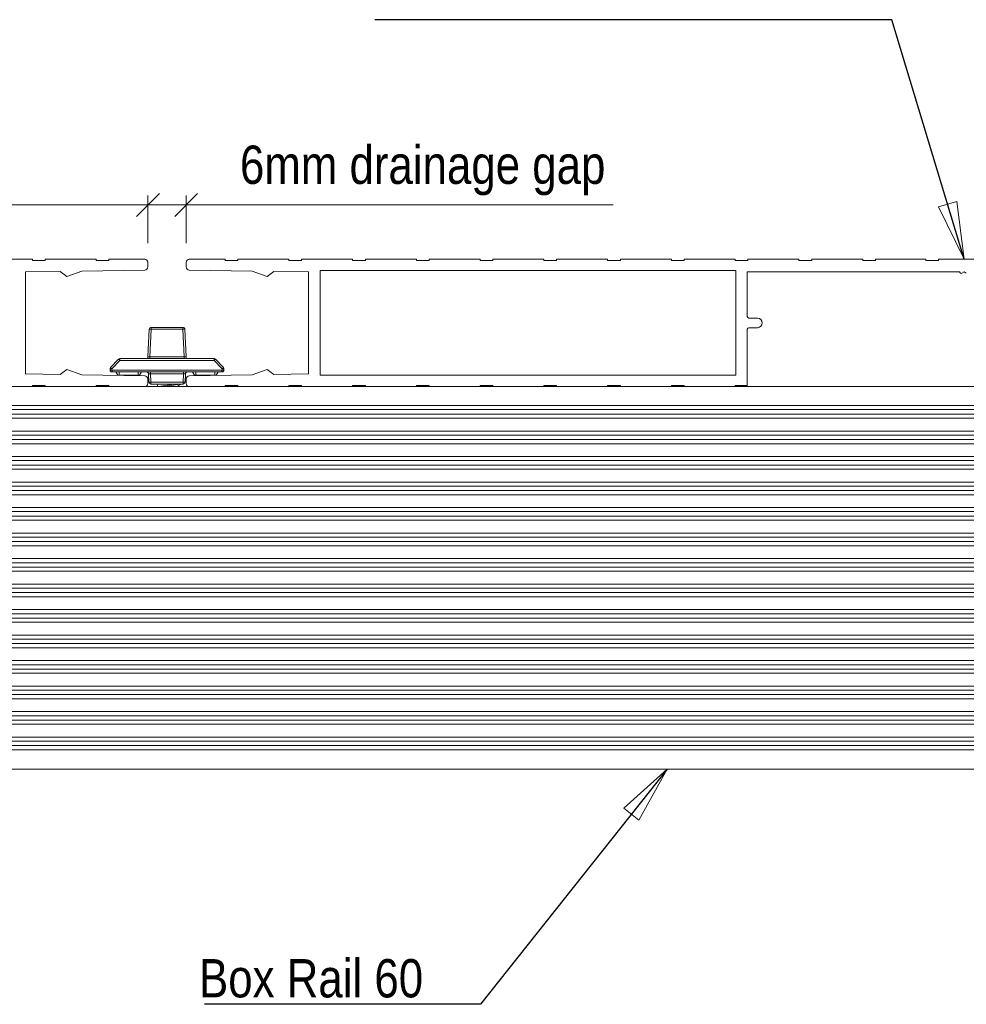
# Model space of a CAD drawing. Header units: millimetres. Extents: x 15 to 3247, y -45 to 876.
# Tile 6 of 12: x 559 to 708, y 285 to 440. Entities that reach past the tile are written whole.
import ezdxf

# ---------------------------------------------------------------- set-up
doc = ezdxf.new("R2010")
doc.units = ezdxf.units.MM
doc.header["$LTSCALE"] = 3
doc.layers.get('0').update_dxf_attribs({"lineweight": 18, "true_color": 0x2a2a2a})
for name, color, linetype, lineweight in [('Dimension (ISO)', 7, 'Continuous', 5), ('Symbol (ISO)', 7, 'Continuous', 25), ('Visible (ISO)', 7, 'Continuous', 13), ('Visible Narrow (ISO)', 7, 'Continuous', 5)]:
    doc.layers.add(name, color=color, linetype=linetype, lineweight=lineweight)
doc.styles.add('_Text_Narrow_Small', font='ARIALN.TTF')
doc.dimstyles.new('_Dim-20', dxfattribs={"dimscale": 3, "dimtxt": 2, "dimasz": 1.2, "dimexe": 0.5, "dimexo": 1, "dimgap": 0.5, "dimtad": 1, "dimdec": 1, "dimrnd": 1e-08, "dimdsep": 46, "dimtxsty": '_Text_Narrow_Small', "dimblk": 'OBLIQUE', "dimcen": 0.09, "dimclrd": 256, "dimclre": 256, "dimclrt": 256, "dimadec": 1, "dimazin": 0, "dimtfac": 10, "dimtdec": 0, "dimtmove": 0, "dimatfit": 3, "dimldrblk": 'Filled-1', "dimfxl": 1, "dimtolj": 1, "dimlwd": 0, "dimlwe": 0, "dimarcsym": 0})
doc.dimstyles.new('_Dim-20$7', dxfattribs={"dimscale": 3, "dimtxt": 2, "dimasz": 3, "dimexe": 0.5, "dimexo": 1, "dimgap": 0.5, "dimtad": 1, "dimdec": 1, "dimrnd": 1e-08, "dimdsep": 46, "dimtxsty": '_Text_Narrow_Small', "dimblk": 'OBLIQUE', "dimcen": 0.09, "dimclrd": 256, "dimclre": 256, "dimclrt": 256, "dimadec": 1, "dimazin": 0, "dimtfac": 10, "dimtdec": 0, "dimtmove": 0, "dimatfit": 3, "dimldrblk": 'Filled-1', "dimfxl": 1, "dimtolj": 1, "dimlwd": -1, "dimlwe": 0, "dimarcsym": 0})

# ---------------------------------------------------------------- blocks, each defined once
blk = doc.blocks.new('_Oblique')
at = {"color": 0, "linetype": 'ByBlock', "lineweight": -2}
blk.add_line((-0.5, -0.5), (0.5, 0.5), dxfattribs=at)
blk = doc.blocks.new('Filled-1')
at = {"color": 0}
for p, q in [((0, 0), (-1, 0.167)), ((-1, 0.167), (-1, -0.167)), ((-1, 0), (0, 0)), ((-1, -0.167), (0, 0))]:
    blk.add_line(p, q, dxfattribs=at)
at = {"color": 0, "flags": 128}
blk.add_lwpolyline([(-1, -0.167), (0, 0), (-1, 0.167), (-1, -0.167)], dxfattribs=at)
at = {"color": 0}
blk.add_solid([(-1, -0.167), (0, 0), (-1, 0.167), (-1, -0.167)], dxfattribs=at)
blk = doc.blocks.new('*D31')
at = {"layer": 'Defpoints', "color": 0, "transparency": 16777216}
for p in [(579.17, 410.59), (335.17, 401.59), (579.17, 401.59)]:
    blk.add_point(p, dxfattribs=at)
at = {"layer": 'Dimension (ISO)', "lineweight": 0, "transparency": 16777216}
for p, q in [((335.17, 404.59), (335.17, 412.09)), ((579.17, 404.59), (579.17, 412.09)), ((335.17, 410.59), (579.17, 410.59))]:
    blk.add_line(p, q, dxfattribs=at)
at = {"layer": 'Dimension (ISO)', "lineweight": 0, "transparency": 16777216, "xscale": 3.600000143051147, "yscale": 3.600000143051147, "zscale": 3.600000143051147, "rotation": 180}
blk.add_blockref('_Oblique', (335.17, 410.59), dxfattribs=at)
at = {"layer": 'Dimension (ISO)', "lineweight": 0, "transparency": 16777216, "xscale": 3.600000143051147, "yscale": 3.600000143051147, "zscale": 3.600000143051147}
blk.add_blockref('_Oblique', (579.17, 410.59), dxfattribs=at)
at = {"layer": 'Dimension (ISO)', "lineweight": 5, "transparency": 16777216, "insert": (457.17, 415.16), "char_height": 6, "attachment_point": 5, "style": '_Text_Narrow_Small'}
blk.add_mtext('\\A1;\\fArial Narrow|b0|i0;\\H6.0000;244mm board width', dxfattribs=at)
blk = doc.blocks.new('*D32')
at = {"layer": 'Defpoints', "color": 0, "transparency": 16777216}
for p in [(585.17, 410.59), (579.17, 401.59), (585.17, 401.59)]:
    blk.add_point(p, dxfattribs=at)
at = {"layer": 'Dimension (ISO)', "lineweight": 0, "transparency": 16777216}
for p, q in [((579.17, 404.59), (579.17, 412.09)), ((585.17, 404.59), (585.17, 412.09)), ((579.17, 410.59), (575.57, 410.59)), ((579.17, 410.59), (585.17, 410.59)), ((585.17, 410.59), (652.15, 410.59))]:
    blk.add_line(p, q, dxfattribs=at)
at = {"layer": 'Dimension (ISO)', "lineweight": 0, "transparency": 16777216, "xscale": 3.600000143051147, "yscale": 3.600000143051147, "zscale": 3.600000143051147}
blk.add_blockref('_Oblique', (579.17, 410.59), dxfattribs=at)
at = {"layer": 'Dimension (ISO)', "lineweight": 0, "transparency": 16777216, "xscale": 3.600000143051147, "yscale": 3.600000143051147, "zscale": 3.600000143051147, "rotation": 180}
blk.add_blockref('_Oblique', (585.17, 410.59), dxfattribs=at)
at = {"layer": 'Dimension (ISO)', "lineweight": 5, "transparency": 16777216, "insert": (622.26, 415.99), "char_height": 6, "attachment_point": 5, "style": '_Text_Narrow_Small'}
blk.add_mtext('\\A1;\\fArial Narrow|b0|i0;\\H6.0000;6mm drainage gap', dxfattribs=at)

msp = doc.modelspace()

# ---------------------------------------------------------------- linework, layer by layer
at = {"layer": 'Visible (ISO)'}
for p, q in [((561.068, 402.095), (553.068, 402.095)), ((561.068, 401.895), (561.068, 402.095)), ((563.068, 401.895), (561.068, 401.895)), ((563.068, 402.095), (563.068, 401.895)), ((571.068, 402.095), (563.068, 402.095)), ((571.068, 401.895), (571.068, 402.095)), ((573.068, 401.895), (571.068, 401.895)), ((573.068, 402.095), (573.068, 401.895)), ((578.668, 402.095), (573.068, 402.095)), ((579.168, 400.887), (579.168, 401.595)), ((585.168, 401.595), (585.168, 400.887)), ((591.268, 402.095), (585.668, 402.095)), ((591.268, 401.895), (591.268, 402.095)), ((593.268, 401.895), (591.268, 401.895)), ((593.268, 402.095), (593.268, 401.895)), ((601.268, 402.095), (593.268, 402.095)), ((601.268, 401.895), (601.268, 402.095)), ((603.268, 401.895), (601.268, 401.895)), ((603.268, 402.095), (603.268, 401.895)), ((611.268, 402.095), (603.268, 402.095)), ((611.268, 401.895), (611.268, 402.095)), ((613.268, 401.895), (611.268, 401.895)), ((613.268, 402.095), (613.268, 401.895)), ((621.268, 402.095), (613.268, 402.095)), ((621.268, 401.895), (621.268, 402.095)), ((623.268, 401.895), (621.268, 401.895)), ((623.268, 402.095), (623.268, 401.895)), ((631.268, 402.095), (623.268, 402.095)), ((631.268, 401.895), (631.268, 402.095)), ((633.268, 401.895), (631.268, 401.895)), ((633.268, 402.095), (633.268, 401.895)), ((641.268, 402.095), (633.268, 402.095)), ((641.268, 401.895), (641.268, 402.095)), ((643.268, 401.895), (641.268, 401.895)), ((643.268, 402.095), (643.268, 401.895)), ((651.268, 402.095), (643.268, 402.095)), ((651.268, 401.895), (651.268, 402.095)), ((653.268, 401.895), (651.268, 401.895)), ((653.268, 402.095), (653.268, 401.895)), ((661.268, 402.095), (653.268, 402.095)), ((661.268, 401.895), (661.268, 402.095)), ((663.268, 401.895), (661.268, 401.895)), ((663.268, 402.095), (663.268, 401.895)), ((671.268, 402.095), (663.268, 402.095)), ((671.268, 401.895), (671.268, 402.095)), ((673.268, 401.895), (671.268, 401.895)), ((673.268, 402.095), (673.268, 401.895)), ((681.268, 402.095), (673.268, 402.095)), ((681.268, 401.895), (681.268, 402.095)), ((683.268, 401.895), (681.268, 401.895)), ((683.268, 402.095), (683.268, 401.895)), ((691.268, 402.095), (683.268, 402.095)), ((691.268, 401.895), (691.268, 402.095)), ((693.268, 401.895), (691.268, 401.895)), ((693.268, 402.095), (693.268, 401.895)), ((701.168, 402.095), (693.268, 402.095)), ((701.168, 401.895), (701.168, 402.095)), ((703.168, 401.895), (701.168, 401.895)), ((703.168, 402.095), (703.168, 401.895)), ((711.168, 402.095), (703.168, 402.095)), ((559.968, 400.095), (565.43, 400.18)), ((559.968, 384.095), (559.968, 400.095)), ((565.43, 400.18), (566.468, 399.397)), ((566.468, 399.397), (568.824, 400.233)), ((568.824, 400.233), (578.675, 400.387)), ((585.66, 400.387), (595.511, 400.233)), ((595.511, 400.233), (597.868, 399.397)), ((597.868, 399.397), (598.905, 400.18)), ((598.905, 400.18), (604.368, 400.095)), ((604.368, 400.095), (604.368, 384.095)), ((606.168, 383.895), (606.168, 400.295)), ((606.168, 400.295), (671.368, 400.295)), ((671.368, 400.295), (671.368, 383.895)), ((673.168, 400.095), (706.468, 400.095)), ((673.168, 393.095), (673.168, 400.095)), ((706.828, 399.895), (707.168, 400.106)), ((707.168, 400.106), (707.507, 399.895)), ((674.768, 392.845), (673.418, 392.845)), ((579.369, 391.108), (579.18, 386.781)), ((584.666, 391.395), (579.669, 391.395)), ((585.155, 386.781), (584.966, 391.108)), ((673.168, 382.295), (673.168, 391.095)), ((673.418, 391.345), (674.768, 391.345)), ((574.579, 386.402), (573.322, 385.088)), ((589.539, 386.495), (574.796, 386.495)), ((591.014, 385.088), (589.756, 386.402)), ((566.468, 384.792), (565.43, 384.009)), ((568.824, 383.956), (566.468, 384.792)), ((573.239, 384.868), (573.247, 384.681)), ((591.088, 384.681), (591.097, 384.868)), ((597.868, 384.792), (595.511, 383.956)), ((598.905, 384.009), (597.868, 384.792)), ((565.43, 384.009), (559.968, 384.095)), ((578.675, 383.802), (568.824, 383.956)), ((573.546, 384.395), (590.789, 384.395)), ((574.456, 383.895), (574.168, 384.395)), ((574.668, 383.895), (574.456, 383.895)), ((574.668, 383.895), (577.668, 383.895)), ((577.879, 383.895), (577.668, 383.895)), ((577.879, 383.895), (578.168, 384.395)), ((579.168, 382.595), (579.168, 383.302)), ((579.272, 384.108), (579.33, 382.781)), ((585.005, 382.781), (585.063, 384.108)), ((585.168, 383.302), (585.168, 382.595)), ((595.511, 383.956), (585.66, 383.802)), ((586.456, 383.895), (586.168, 384.395)), ((586.668, 383.895), (586.456, 383.895)), ((586.668, 383.895), (589.668, 383.895)), ((589.879, 383.895), (589.668, 383.895)), ((589.879, 383.895), (590.168, 384.395)), ((604.368, 384.095), (598.905, 384.009)), ((671.368, 383.895), (606.168, 383.895)), ((553.068, 382.095), (561.068, 382.095)), ((561.068, 382.295), (563.068, 382.295)), ((561.068, 382.095), (561.068, 382.295)), ((561.068, 382.095), (563.068, 382.095)), ((563.068, 382.295), (563.068, 382.095)), ((563.068, 382.095), (571.068, 382.095)), ((571.068, 382.295), (573.068, 382.295)), ((571.068, 382.095), (571.068, 382.295)), ((571.068, 382.095), (573.068, 382.095)), ((573.068, 382.295), (573.068, 382.095)), ((573.068, 382.095), (578.668, 382.095)), ((578.668, 382.095), (585.668, 382.095)), ((579.629, 382.495), (584.706, 382.495)), ((580.668, 382.495), (580.668, 382.095)), ((580.832, 382.095), (583.269, 382.495)), ((584.205, 382.495), (581.886, 382.095)), ((584.245, 382.417), (583.768, 382.095)), ((585.668, 382.095), (591.268, 382.095)), ((591.268, 382.295), (593.268, 382.295)), ((591.268, 382.095), (591.268, 382.295)), ((591.268, 382.095), (593.268, 382.095)), ((593.268, 382.295), (593.268, 382.095)), ((593.268, 382.095), (601.268, 382.095)), ((601.268, 382.295), (603.268, 382.295)), ((601.268, 382.095), (601.268, 382.295)), ((601.268, 382.095), (603.268, 382.095)), ((603.268, 382.295), (603.268, 382.095)), ((603.268, 382.095), (611.268, 382.095)), ((611.268, 382.295), (613.268, 382.295)), ((611.268, 382.095), (611.268, 382.295)), ((611.268, 382.095), (613.268, 382.095)), ((613.268, 382.295), (613.268, 382.095)), ((613.268, 382.095), (621.268, 382.095)), ((621.268, 382.295), (623.268, 382.295)), ((621.268, 382.095), (621.268, 382.295)), ((621.268, 382.095), (623.268, 382.095)), ((623.268, 382.295), (623.268, 382.095)), ((623.268, 382.095), (631.268, 382.095)), ((631.268, 382.295), (633.268, 382.295)), ((631.268, 382.095), (631.268, 382.295)), ((631.268, 382.095), (633.268, 382.095)), ((633.268, 382.295), (633.268, 382.095)), ((633.268, 382.095), (641.268, 382.095)), ((641.268, 382.295), (643.268, 382.295)), ((641.268, 382.095), (641.268, 382.295)), ((641.268, 382.095), (643.268, 382.095)), ((643.268, 382.295), (643.268, 382.095)), ((643.268, 382.095), (651.268, 382.095)), ((651.268, 382.295), (653.268, 382.295)), ((651.268, 382.095), (651.268, 382.295)), ((651.268, 382.095), (653.268, 382.095)), ((653.268, 382.295), (653.268, 382.095)), ((653.268, 382.095), (661.268, 382.095)), ((661.268, 382.295), (663.268, 382.295)), ((661.268, 382.095), (661.268, 382.295)), ((661.268, 382.095), (663.268, 382.095)), ((663.268, 382.295), (663.268, 382.095)), ((663.268, 382.095), (671.268, 382.095)), ((671.268, 382.295), (673.168, 382.295)), ((671.268, 382.095), (671.268, 382.295)), ((671.268, 382.095), (743.068, 382.095)), ((322.168, 379.139), (1092.168, 379.139)), ((322.168, 377.139), (1092.168, 377.139)), ((322.168, 375.139), (1092.168, 375.139)), ((322.168, 373.139), (1092.168, 373.139)), ((322.168, 371.139), (1092.168, 371.139)), ((322.168, 369.139), (1092.168, 369.139)), ((322.168, 367.139), (1092.168, 367.139)), ((322.168, 365.139), (1092.168, 365.139)), ((322.168, 363.139), (1092.168, 363.139)), ((322.168, 361.139), (1092.168, 361.139)), ((322.168, 359.139), (1092.168, 359.139)), ((322.168, 357.139), (1092.168, 357.139)), ((322.168, 355.139), (1092.168, 355.139)), ((322.168, 353.139), (1092.168, 353.139)), ((322.168, 351.139), (1092.168, 351.139)), ((322.168, 349.139), (1092.168, 349.139)), ((322.168, 347.139), (1092.168, 347.139)), ((322.168, 345.139), (1092.168, 345.139)), ((322.168, 343.139), (1092.168, 343.139)), ((322.168, 341.139), (1092.168, 341.139)), ((322.168, 339.139), (1092.168, 339.139)), ((507.168, 337.139), (957.168, 337.139)), ((507.168, 335.139), (957.168, 335.139)), ((507.168, 333.139), (957.168, 333.139)), ((507.168, 331.139), (957.168, 331.139)), ((507.168, 329.139), (957.168, 329.139)), ((507.168, 327.139), (957.168, 327.139)), ((507.168, 325.139), (957.168, 325.139)), ((507.168, 322.089), (957.168, 322.089))]:
    msp.add_line(p, q, dxfattribs=at)
for centre, radius, start, end in [((578.668, 401.595), 0.5, 0, 90), ((585.668, 401.595), 0.5, 90, 180), ((578.668, 400.887), 0.5, 270.89517, 0), ((585.668, 400.887), 0.5, 180, 269.10483), ((706.703, 400.095), 0.236, 180, 301.99227), ((673.418, 393.095), 0.25, 180, 270), ((674.768, 392.095), 0.75, 270, 90), ((579.669, 391.095), 0.3, 90, 177.5), ((584.666, 391.095), 0.3, 2.5, 90), ((673.418, 391.095), 0.25, 90, 180), ((574.796, 386.195), 0.3, 90, 136.25), ((578.88, 386.795), 0.3, 270, 357.5), ((585.455, 386.795), 0.3, 182.5, 270), ((589.539, 386.195), 0.3, 43.75, 90), ((573.538, 384.881), 0.3, 136.25, 182.5), ((573.546, 384.695), 0.3, 182.5, 270), ((590.789, 384.695), 0.3, 270, 357.5), ((590.797, 384.881), 0.3, 357.5, 43.75), ((578.668, 383.302), 0.5, 0, 89.10483), ((578.972, 384.095), 0.3, 2.5, 90), ((585.363, 384.095), 0.3, 90, 177.5), ((585.668, 383.302), 0.5, 90.89517, 180), ((578.668, 382.595), 0.5, 270, 0), ((579.629, 382.795), 0.3, 182.5, 270), ((584.706, 382.795), 0.3, 270, 357.5), ((585.668, 382.595), 0.5, 180, 270)]:
    msp.add_arc(centre, radius, start, end, dxfattribs=at)
at = {"layer": 'Visible Narrow (ISO)'}
for p, q in [((579.48, 386.781), (579.669, 391.108)), ((579.669, 391.395), (579.669, 391.108)), ((579.669, 391.108), (584.666, 391.108)), ((584.666, 391.108), (584.666, 391.395)), ((584.666, 391.108), (584.855, 386.781)), ((573.538, 384.868), (574.796, 386.181)), ((574.796, 386.495), (574.796, 386.181)), ((574.796, 386.181), (589.539, 386.181)), ((579.48, 386.781), (579.48, 386.495)), ((584.855, 386.781), (579.48, 386.781)), ((584.855, 386.495), (584.855, 386.781)), ((589.539, 386.181), (589.539, 386.495)), ((589.539, 386.181), (590.797, 384.868)), ((573.546, 384.681), (573.538, 384.868)), ((573.546, 384.681), (573.546, 384.395)), ((590.789, 384.681), (573.546, 384.681)), ((590.797, 384.868), (590.789, 384.681)), ((590.789, 384.395), (590.789, 384.681)), ((574.668, 384.395), (574.668, 383.895)), ((577.668, 384.395), (577.668, 383.895)), ((579.571, 384.395), (579.571, 384.108)), ((579.571, 384.108), (584.764, 384.108)), ((579.629, 382.781), (579.571, 384.108)), ((584.764, 384.108), (584.706, 382.781)), ((584.764, 384.108), (584.764, 384.395)), ((586.668, 384.395), (586.668, 383.895)), ((589.668, 384.395), (589.668, 383.895)), ((579.629, 382.781), (579.629, 382.495)), ((584.706, 382.781), (579.629, 382.781)), ((584.706, 382.495), (584.706, 382.781)), ((322.168, 378.489), (1092.168, 378.489)), ((322.168, 377.79), (1092.168, 377.79)), ((322.168, 374.489), (1092.168, 374.489)), ((322.168, 373.79), (1092.168, 373.79)), ((322.168, 370.489), (1092.168, 370.489)), ((322.168, 369.79), (1092.168, 369.79)), ((322.168, 366.489), (1092.168, 366.489)), ((322.168, 365.79), (1092.168, 365.79)), ((322.168, 362.489), (1092.168, 362.489)), ((322.168, 361.79), (1092.168, 361.79)), ((322.168, 358.489), (1092.168, 358.489)), ((322.168, 357.79), (1092.168, 357.79)), ((322.168, 354.489), (1092.168, 354.489)), ((322.168, 353.79), (1092.168, 353.79)), ((322.168, 350.489), (1092.168, 350.489)), ((322.168, 349.79), (1092.168, 349.79)), ((322.168, 346.489), (1092.168, 346.489)), ((322.168, 345.79), (1092.168, 345.79)), ((322.168, 342.489), (1092.168, 342.489)), ((322.168, 341.79), (1092.168, 341.79)), ((322.168, 338.489), (1092.168, 338.489)), ((507.168, 337.79), (957.168, 337.79)), ((507.168, 334.489), (957.168, 334.489)), ((507.168, 333.79), (957.168, 333.79)), ((507.168, 330.489), (957.168, 330.489)), ((507.168, 329.79), (957.168, 329.79)), ((507.168, 326.489), (957.168, 326.489)), ((507.168, 325.79), (957.168, 325.79))]:
    msp.add_line(p, q, dxfattribs=at)
for centre, major_axis, ratio, start_param, end_param in [((579.669, 391.095), (-0.3, 0.013), 0.043578, 4.7142916, 6.2831853), ((584.666, 391.095), (0.3, 0.013), 0.043578, 0, 1.5688937), ((574.796, 386.195), (-0.217, 0.207), 0.0315234, 0, 1.6009643), ((579.481, 386.795), (-0.301, -0.013), 0.0432476, 6.2794017, 7.8482954), ((584.854, 386.795), (-0.301, 0.013), 0.0432476, 1.5764826, 3.1453762), ((589.539, 386.195), (0.217, 0.207), 0.0315234, 4.682221, 6.2831853), ((573.538, 384.881), (-0.3, -0.013), 0.043578, 0, 1.5688937), ((573.546, 384.695), (-0.3, -0.013), 0.043578, 0, 1.5688937), ((573.538, 384.881), (-0.217, 0.207), 0.0315234, 0, 1.6009643), ((590.789, 384.695), (0.3, -0.013), 0.043578, 4.7142916, 6.2831853), ((590.797, 384.881), (0.217, 0.207), 0.0315234, 4.682221, 6.2831853), ((590.797, 384.881), (0.3, -0.013), 0.043578, 4.7142916, 6.2831853), ((579.573, 384.095), (0.301, -0.013), 0.0432476, 1.5764826, 3.1453762), ((584.762, 384.095), (0.301, 0.013), 0.0432476, 6.2794017, 7.8482954), ((579.629, 382.795), (-0.3, -0.013), 0.043578, 0, 1.5688937), ((584.706, 382.795), (0.3, -0.013), 0.043578, 4.7142916, 6.2831853)]:
    msp.add_ellipse(centre, major_axis=major_axis, ratio=ratio, start_param=start_param, end_param=end_param, dxfattribs=at)

# ---------------------------------------------------------------- texts
at = {"layer": 'Symbol (ISO)', "insert": (604.759, 286.225), "char_height": 6, "width": 35.14749, "attachment_point": 8, "style": '_Text_Narrow_Small'}
msp.add_mtext('\\fArial Narrow|b0|i0;Box Rail 60', dxfattribs=at)

# ---------------------------------------------------------------- dimensions: what is measured, and where the dimension line sits
at = {"layer": 'Dimension (ISO)', "lineweight": 5}
for base, p1, p2, text, override, picture, middle in [((585.168, 410.595), (579.168, 401.595), (585.168, 401.595), '\\fArial Narrow|b0|i0;\\H6.0000;<>mm drainage gap', {"dimgap": 0.5, "dimdec": 1, "dimtol": 0, "dimlim": 0, "dimtp": 0, "dimtm": 0, "dimtdec": 0, "dimtofl": 1, "dimatfit": 1}, '*D32', (622.261, 410.595)), ((579.168, 410.595), (335.168, 401.595), (579.168, 401.595), '\\fArial Narrow|b0|i0;\\H6.0000;<>mm board width', {"dimgap": 0.5, "dimdec": 1, "dimtol": 0, "dimlim": 0, "dimtp": 0, "dimtm": 0, "dimtdec": 0, "dimtofl": 0, "dimatfit": 1}, '*D31', (457.168, 410.595))]:
    dim = msp.add_linear_dim(base=base, p1=p1, p2=p2, angle=180, text=text, dimstyle='_Dim-20', override=override, dxfattribs=at)
    dim.commit()
    dim.dimension.update_dxf_attribs({"geometry": picture, "text_midpoint": middle, "dimtype": 160})

# ---------------------------------------------------------------- leaders
at = {"layer": 'Symbol (ISO)', "annotation_type": 0, "has_hookline": 1, "hookline_direction": 1}
for points, text_width in [([(707.168, 402.095), (695.816, 439.648), (686.816, 439.648)], 72.082), ([(660.582, 322.089), (631.333, 285.225), (622.333, 285.225)], 34.302)]:
    msp.add_leader(points, dimstyle='_Dim-20$7', override={"dimgap": 0, "dimtad": 1}, dxfattribs=dict(at, text_width=text_width))

doc.saveas('drawing.dxf')
